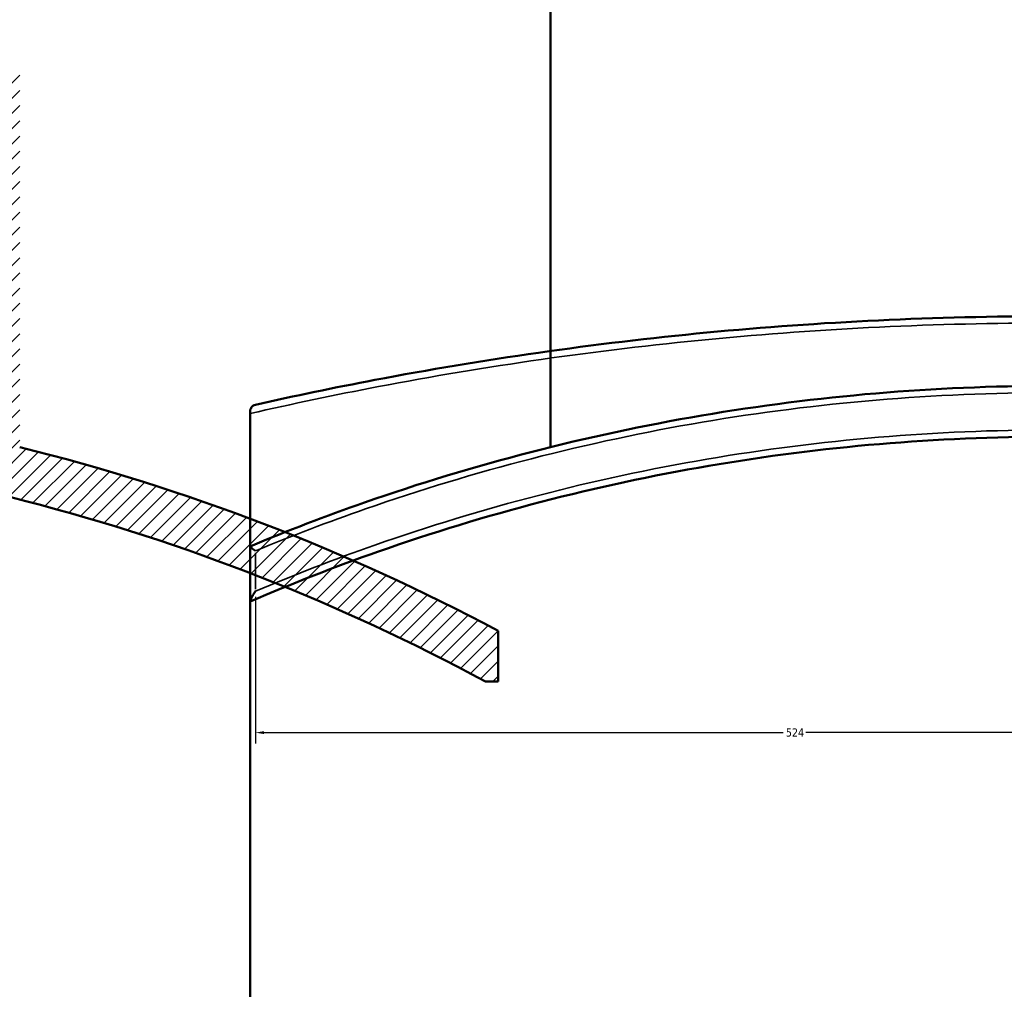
# Model space of a CAD drawing. Header units: millimetres. Extents: x -634 to 1186, y -411 to 930.
# Tile 6 of 13: x 134 to 425, y 26 to 312. Entities that reach past the tile are written whole.
import ezdxf

# ---------------------------------------------------------------- set-up
doc = ezdxf.new("R2010")
doc.units = ezdxf.units.MM
for name, color, linetype, lineweight in [('Dimension (ANSI)', 7, 'Continuous', 25), ('Hatch (ANSI)', 7, 'Continuous', 18), ('Visible (ANSI)', 7, 'Continuous', 50), ('Visible Narrow (ANSI)', 7, 'Continuous', 35)]:
    doc.layers.add(name, color=color, linetype=linetype, lineweight=lineweight)
doc.styles.add('Note Text (ANSI)', font='tahoma.ttf')
doc.dimstyles.new('Default - mm (ANSI)', dxfattribs={"dimtxt": 2.4, "dimasz": 2.5, "dimexe": 3.175, "dimexo": 1.6002, "dimgap": 0.8, "dimtad": 0, "dimtoh": 1, "dimdec": 0, "dimrnd": 1e-08, "dimzin": 4, "dimdsep": 46, "dimtxsty": 'Note Text (ANSI)', "dimcen": 0.09, "dimdle": 10, "dimclrd": 256, "dimclre": 256, "dimclrt": 5, "dimadec": 1, "dimazin": 1, "dimtfac": 1.27, "dimtofl": 0, "dimtmove": 0, "dimatfit": 3, "dimfxl": 1, "dimtolj": 1, "dimtzin": 4, "dimlwd": -1, "dimlwe": -1, "dimarcsym": 0})

# ---------------------------------------------------------------- blocks, each defined once
blk = doc.blocks.new('*D6')
at = {"layer": 'Defpoints', "color": 0, "transparency": 16777216}
for p in [(203.66, 143.3), (728.1, 116.64), (728.1, 101.56)]:
    blk.add_point(p, dxfattribs=at)
at = {"layer": 'Dimension (ANSI)', "transparency": 16777216}
for p, q in [((203.66, 141.7), (203.66, 98.39)), ((728.1, 115.04), (728.1, 98.39)), ((206.16, 101.56), (359.5, 101.56)), ((725.6, 101.56), (366.23, 101.56))]:
    blk.add_line(p, q, dxfattribs=at)
for points in [[(206.16, 101.98), (206.16, 101.15), (203.66, 101.56)], [(725.6, 101.98), (725.6, 101.15), (728.1, 101.56)]]:
    blk.add_solid(points, dxfattribs=at)
at = {"layer": 'Dimension (ANSI)', "color": 5, "transparency": 16777216, "insert": (360.3, 102.81), "char_height": 2.4, "attachment_point": 1, "style": 'Note Text (ANSI)'}
blk.add_mtext('\\A1;524', dxfattribs=at)

msp = doc.modelspace()

# ---------------------------------------------------------------- hatches: boundary and pattern name
at = {"layer": 'Hatch (ANSI)'}
h = msp.add_hatch(dxfattribs=at)
h.set_pattern_fill('ANSI31', color=256, scale=25.4, style=0)
h.set_pattern_definition([(45, (0, 0), (-2.245064, 2.245064), [])])
edge = h.paths.add_edge_path()
edge.add_line((114.54, 296.4), (114.54, 190.36))
edge.add_ellipse((-13.96, -411.07), major_axis=(-601.43, 128.5), ratio=1, start_angle=270, end_angle=281.31509)
edge.add_line((-5.96, 203.88), (-5.96, 296.4))
edge.add_line((-5.96, 296.4), (-8.76, 296.4))
edge.add_line((-8.76, 296.4), (-8.76, 188.91))
edge.add_ellipse((-13.96, -411.07), major_axis=(599.98, -5.2), ratio=1, start_angle=62.08001, end_angle=90, ccw=False)
edge.add_line((271.57, 116.64), (275.34, 116.64))
edge.add_line((275.34, 116.64), (275.34, 131.64))
edge.add_ellipse((-13.96, -411.07), major_axis=(-542.71, 289.3), ratio=1, start_angle=270, end_angle=284.13576)
edge.add_line((134.04, 185.86), (134.04, 296.4))
edge.add_line((134.04, 296.4), (114.54, 296.4))
edge = h.paths.add_edge_path()
edge.add_line((-142.46, 190.36), (-142.46, 296.4))
edge.add_line((-142.46, 296.4), (-161.96, 296.4))
edge.add_line((-161.96, 296.4), (-161.96, 185.86))
edge.add_ellipse((-13.96, -411.07), major_axis=(-148, 596.93), ratio=1, start_angle=0, end_angle=8.71124)
edge.add_line((-250.66, 156.56), (-250.66, 140.27))
edge.add_ellipse((-13.96, -411.07), major_axis=(551.34, 236.7), ratio=1, start_angle=67.26178, end_angle=90, ccw=False)
edge.add_line((-19.16, 188.91), (-19.16, 296.4))
edge.add_line((-19.16, 296.4), (-21.96, 296.4))
edge.add_line((-21.96, 296.4), (-21.96, 203.88))
edge.add_ellipse((-13.96, -411.07), major_axis=(-614.95, -8), ratio=1, start_angle=270, end_angle=281.31509)

# ---------------------------------------------------------------- linework, layer by layer
at = {"layer": 'Visible (ANSI)'}
for p, q in [((290.8, 185.86), (290.8, 383.93)), ((202.1, 196.42), (202.1, 195.79)), ((202.1, -276.75), (202.1, 195.79)), ((202.1, 156.56), (202.1, 156.54)), ((202.1, 156.54), (202.1, 140.38)), ((202.1, 140.38), (202.1, 140.27)), ((275.34, 116.64), (275.34, 131.64)), ((271.57, 116.64), (275.34, 116.64))]:
    msp.add_line(p, q, dxfattribs=at)
for radius, start, end in [(600, 61.58344, 89.50343), (615, 61.93931, 76.07507)]:
    msp.add_arc((-13.96, -411.07), radius, start, end, dxfattribs=at)
for points, knots in [([(673.94, 198.37), (662.36, 200.98), (650.6, 203.43), (606.97, 211.72), (574.1, 216.47), (507.09, 222.87), (472.94, 224.52), (438.8, 224.52), (404.66, 224.52), (370.52, 222.87), (303.5, 216.47), (270.64, 211.72), (227, 203.43), (215.24, 200.98), (203.66, 198.37)], [6.174409, 6.174409, 6.174409, 6.174409, 10.019219, 10.019219, 20.242663, 20.242663, 30.466112, 30.466112, 30.466112, 40.68956, 40.68956, 50.913004, 50.913004, 54.757963, 54.757963, 54.757963, 54.757963]), ([(674.27, 157.07), (663.56, 161.51), (652.71, 165.65), (609.53, 180.75), (576.16, 189.39), (508.12, 200.99), (473.46, 203.93), (438.8, 203.93), (404.14, 203.93), (369.48, 200.99), (301.44, 189.39), (268.08, 180.75), (224.47, 165.51), (213.2, 161.19), (202.1, 156.56)], [-49.966633, -49.966633, -49.966633, -49.966633, -46.428321, -46.428321, -36.063686, -36.063686, -25.699046, -25.699046, -25.699046, -15.334406, -15.334406, -4.969771, -4.969771, -1.295194, -1.295194, -1.295194, -1.295194]), ([(202.1, 196.42), (202.1, 196.59), (202.12, 196.75), (202.21, 197.12), (202.3, 197.31), (202.54, 197.7), (202.72, 197.89), (203.16, 198.21), (203.4, 198.31), (203.66, 198.37), (203.66, 198.37), (203.66, 198.37)], [-0.4392721, -0.4392721, -0.4392721, -0.4392721, -0.3746983, -0.3746983, -0.276251, -0.276251, -0.1393177, -0.1393177, 0, 0, 0.0011376, 0.0011376, 0.0011376, 0.0011376]), ([(202.1, 140.27), (214.52, 145.6), (227.15, 150.53), (271.51, 166.11), (304.2, 174.62), (370.87, 186.04), (404.84, 188.93), (438.8, 188.93), (472.77, 188.93), (506.73, 186.04), (573.4, 174.62), (606.1, 166.11), (649.5, 150.86), (661.2, 146.33), (672.72, 141.46)], [-55.067696, -55.067696, -55.067696, -55.067696, -50.913004, -50.913004, -40.68956, -40.68956, -30.466112, -30.466112, -30.466112, -20.242663, -20.242663, -10.019219, -10.019219, -6.174409, -6.174409, -6.174409, -6.174409]), ([(203.66, 155.23), (203.66, 155.23), (203.66, 155.23), (203.45, 155.38), (203.24, 155.52), (202.87, 155.8), (202.71, 155.93), (202.41, 156.17), (202.29, 156.28), (202.14, 156.45), (202.1, 156.51), (202.1, 156.54)], [-0.30217, -0.30217, -0.30217, -0.30217, -0.3014108, -0.3014108, -0.2236034, -0.2236034, -0.1481452, -0.1481452, -0.068479, -0.068479, 0, 0, 0, 0]), ([(202.1, 140.38), (202.1, 140.43), (202.12, 140.52), (202.21, 140.77), (202.3, 140.96), (202.54, 141.44), (202.72, 141.77), (203.16, 142.51), (203.4, 142.9), (203.66, 143.29), (203.66, 143.3), (203.66, 143.3)], [-0.4392721, -0.4392721, -0.4392721, -0.4392721, -0.3746983, -0.3746983, -0.276251, -0.276251, -0.1393177, -0.1393177, 0, 0, 0.0011376, 0.0011376, 0.0011376, 0.0011376])]:
    msp.add_open_spline(points, degree=3, knots=knots, dxfattribs=at)
at = {"layer": 'Visible Narrow (ANSI)'}
msp.add_line((203.66, 143.9), (203.66, 154.63), dxfattribs=at)
for points, knots in [([(202.1, 195.79), (214.52, 198.63), (227.15, 201.28), (271.51, 209.74), (304.2, 214.48), (370.87, 220.87), (404.84, 222.52), (438.8, 222.52), (472.77, 222.52), (506.73, 220.87), (573.4, 214.48), (606.1, 209.74), (649.5, 201.47), (661.2, 199.02), (672.72, 196.42)], [-55.067696, -55.067696, -55.067696, -55.067696, -50.913004, -50.913004, -40.68956, -40.68956, -30.466112, -30.466112, -30.466112, -20.242663, -20.242663, -10.019219, -10.019219, -6.174409, -6.174409, -6.174409, -6.174409]), ([(203.66, 155.23), (214.35, 159.65), (225.19, 163.78), (268.31, 178.82), (301.63, 187.44), (369.57, 199), (404.19, 201.93), (438.8, 201.93), (473.42, 201.93), (508.03, 199), (575.97, 187.44), (609.29, 178.82), (652.41, 163.78), (663.25, 159.65), (673.94, 155.23)], [1.431302, 1.431302, 1.431302, 1.431302, 4.969771, 4.969771, 15.334406, 15.334406, 25.699046, 25.699046, 25.699046, 36.063686, 36.063686, 46.428321, 46.428321, 49.966633, 49.966633, 49.966633, 49.966633]), ([(673.94, 143.3), (662.36, 148.19), (650.6, 152.74), (606.97, 168.03), (574.1, 176.57), (507.09, 188.03), (472.94, 190.93), (438.8, 190.93), (404.66, 190.93), (370.52, 188.03), (303.5, 176.57), (270.64, 168.03), (227, 152.74), (215.24, 148.19), (203.66, 143.3)], [6.174409, 6.174409, 6.174409, 6.174409, 10.019219, 10.019219, 20.242663, 20.242663, 30.466112, 30.466112, 30.466112, 40.68956, 40.68956, 50.913004, 50.913004, 54.757963, 54.757963, 54.757963, 54.757963])]:
    msp.add_open_spline(points, degree=3, knots=knots, dxfattribs=at)

# ---------------------------------------------------------------- dimensions: what is measured, and where the dimension line sits
at = {"layer": 'Dimension (ANSI)'}
dim = msp.add_linear_dim(base=(728.1, 101.56), p1=(203.66, 143.3), p2=(728.1, 116.64), angle=180, dimstyle='Default - mm (ANSI)', override={"dimgap": 0.8, "dimtoh": 0, "dimdec": 0, "dimtol": 0, "dimlim": 0, "dimtp": 0, "dimtm": 0, "dimtdec": 2, "dimatfit": 1}, dxfattribs=at)
dim.commit()
dim.dimension.update_dxf_attribs({"geometry": '*D6', "text_midpoint": (362.87, 101.56), "dimtype": 160})

doc.saveas('drawing.dxf')
